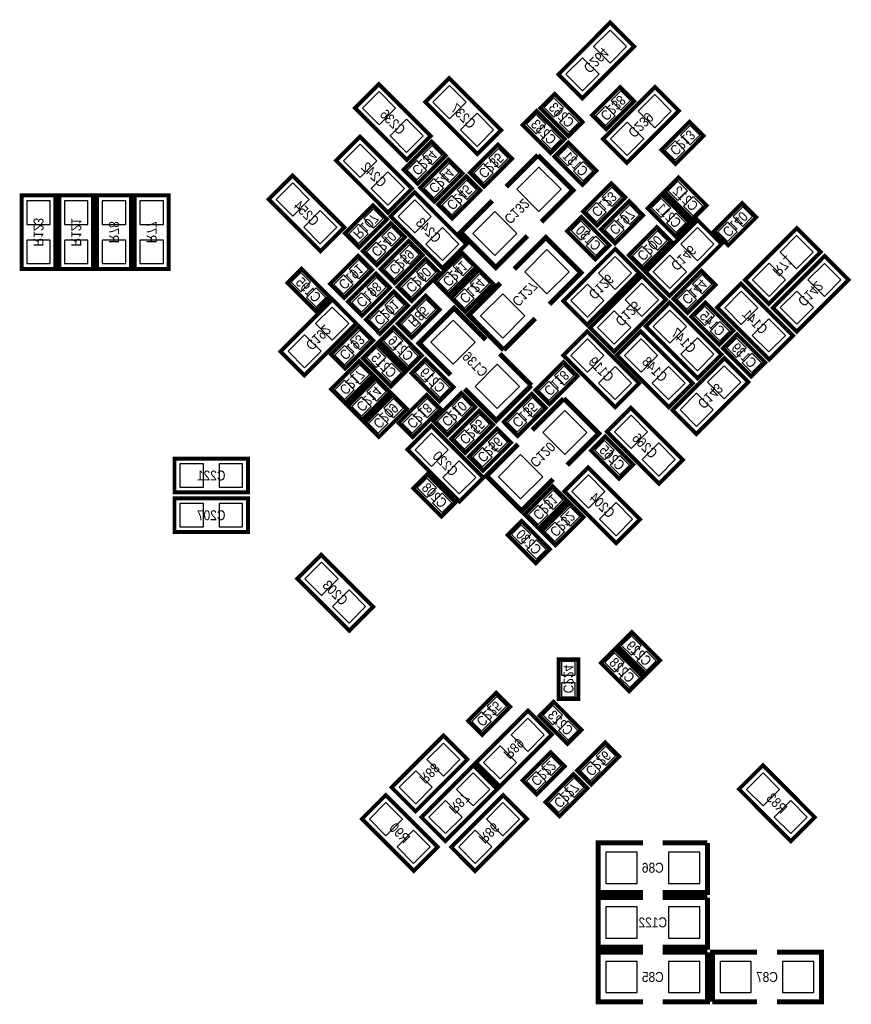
# Model space of a CAD drawing. Extents: x 0 to 150, y -8 to 98.
# Tile 8 of 13: x 79 to 100, y 20 to 45. Entities that reach past the tile are written whole.
import ezdxf
from ezdxf.enums import TextEntityAlignment as Align

# ---------------------------------------------------------------- set-up
doc = ezdxf.new("R2010")
doc.units = 0
for name, color, linetype in [('PG_SILKSCREEN_BOTTOM', 150, 'CONTINUOUS'), ('PIN_BOTTOM', 253, 'CONTINUOUS'), ('RD_SILKSCREEN_BOTTOM', 80, 'CONTINUOUS')]:
    doc.layers.add(name, color=color, linetype=linetype)

msp = doc.modelspace()

# ---------------------------------------------------------------- linework, layer by layer
at = {"layer": 'PG_SILKSCREEN_BOTTOM'}
for points, const_width in [([(93.189044, 42.794428), (94.517972, 44.123356), (93.907356, 44.733972), (92.578428, 43.405044), (93.189044, 42.794428)], 0.1016), ([(91.114372, 41.982644), (89.785444, 43.311572), (89.174828, 42.700956), (90.503756, 41.372028), (91.114372, 41.982644)], 0.1016), ([(89.310972, 41.830244), (87.982044, 43.159172), (87.371428, 42.548556), (88.700356, 41.219628), (89.310972, 41.830244)], 0.1016), ([(93.441266, 42.365422), (94.159578, 43.083734), (94.518734, 42.724578), (93.800422, 42.006266), (93.441266, 42.365422)], 0.1016), ([(94.332044, 41.143428), (95.660972, 42.472356), (95.050356, 43.082972), (93.721428, 41.754044), (94.332044, 41.143428)], 0.1016), ([(92.838778, 41.828466), (92.120466, 42.546778), (92.479622, 42.905934), (93.197934, 42.187622), (92.838778, 41.828466)], 0.1016), ([(92.381578, 41.396666), (91.663266, 42.114978), (92.022422, 42.474134), (92.740734, 41.755822), (92.381578, 41.396666)], 0.1016), ([(95.219266, 41.476422), (95.937578, 42.194734), (96.296734, 41.835578), (95.578422, 41.117266), (95.219266, 41.476422)], 0.1016), ([(88.828372, 40.484044), (87.499444, 41.812972), (86.888828, 41.202356), (88.217756, 39.873428), (88.828372, 40.484044)], 0.1016), ([(89.692988, 41.327578), (88.974676, 40.609266), (88.61552, 40.968422), (89.333832, 41.686734), (89.692988, 41.327578)], 0.1016), ([(90.316812, 40.892222), (91.035124, 41.610534), (91.39428, 41.251378), (90.675968, 40.533066), (90.316812, 40.892222)], 0.1016), ([(92.835222, 41.661334), (93.553534, 40.943022), (93.194378, 40.583866), (92.476066, 41.302178), (92.835222, 41.661334)], 0.1016), ([(92.054934, 41.340278), (91.246706, 40.53205)], 0.127), ([(92.14485, 39.633906), (92.953078, 40.442134), (92.054934, 41.340278)], 0.127), ([(89.046812, 40.511222), (89.765124, 41.229534), (90.12428, 40.870378), (89.405968, 40.152066), (89.046812, 40.511222)], 0.1016), ([(87.101172, 39.493444), (85.772244, 40.822372), (85.161628, 40.211756), (86.490556, 38.882828), (87.101172, 39.493444)], 0.1016), ([(89.504012, 40.079422), (90.222324, 40.797734), (90.58148, 40.438578), (89.863168, 39.720266), (89.504012, 40.079422)], 0.1016), ([(95.654622, 40.772588), (96.372934, 40.054276), (96.013778, 39.69512), (95.295466, 40.413432), (95.654622, 40.772588)], 0.1016), ([(93.212666, 39.901622), (93.930978, 40.619934), (94.290134, 40.260778), (93.571822, 39.542466), (93.212666, 39.901622)], 0.1016), ([(78.8416, 40.3098), (78.8416, 38.4302), (79.7052, 38.4302), (79.7052, 40.3098), (78.8416, 40.3098)], 0.1016), ([(80.6704, 38.4302), (80.6704, 40.3098), (79.8068, 40.3098), (79.8068, 38.4302), (80.6704, 38.4302)], 0.1016), ([(80.772, 40.3098), (80.772, 38.4302), (81.6356, 38.4302), (81.6356, 40.3098), (80.772, 40.3098)], 0.1016), ([(81.7372, 40.3098), (81.7372, 38.4302), (82.6008, 38.4302), (82.6008, 40.3098), (81.7372, 40.3098)], 0.1016), ([(88.285828, 39.779956), (89.614756, 38.451028), (90.225372, 39.061644), (88.896444, 40.390572), (88.285828, 39.779956)], 0.1016), ([(95.222822, 40.340534), (95.941134, 39.622222), (95.581978, 39.263066), (94.863666, 39.981378), (95.222822, 40.340534)], 0.1016), ([(87.116666, 39.342822), (87.834978, 40.061134), (88.194134, 39.701978), (87.475822, 38.983666), (87.116666, 39.342822)], 0.1016), ([(90.88755, 40.172894), (90.079322, 39.364666), (90.977466, 38.466522), (91.785694, 39.27475)], 0.127), ([(94.747334, 39.803578), (94.029022, 39.085266), (93.669866, 39.444422), (94.388178, 40.162734), (94.747334, 39.803578)], 0.1016), ([(96.565212, 39.393622), (97.283524, 40.111934), (97.64268, 39.752778), (96.924368, 39.034466), (96.565212, 39.393622)], 0.1016), ([(93.165422, 39.756334), (93.883734, 39.038022), (93.524578, 38.678866), (92.806266, 39.397178), (93.165422, 39.756334)], 0.1016), ([(88.651588, 39.244778), (87.933276, 38.526466), (87.57412, 38.885622), (88.292432, 39.603934), (88.651588, 39.244778)], 0.1016), ([(95.458534, 39.143178), (94.740222, 38.424866), (94.381066, 38.784022), (95.099378, 39.502334), (95.458534, 39.143178)], 0.1016), ([(96.142556, 39.679372), (94.813628, 38.350444), (95.424244, 37.739828), (96.753172, 39.068756), (96.142556, 39.679372)], 0.1016), ([(92.34805, 37.525706), (93.156278, 38.333934), (92.258134, 39.232078), (91.449906, 38.42385)], 0.127), ([(98.682556, 39.476172), (97.353628, 38.147244), (97.964244, 37.536628), (99.293172, 38.865556), (98.682556, 39.476172)], 0.1016), ([(88.030812, 38.428422), (88.749124, 39.146734), (89.10828, 38.787578), (88.389968, 38.069266), (88.030812, 38.428422)], 0.1016), ([(87.813134, 38.406578), (87.094822, 37.688266), (86.735666, 38.047422), (87.453978, 38.765734), (87.813134, 38.406578)], 0.1016), ([(89.402412, 38.123622), (90.120724, 38.841934), (90.47988, 38.482778), (89.761568, 37.764466), (89.402412, 38.123622)], 0.1016), ([(94.034356, 38.942772), (92.705428, 37.613844), (93.316044, 37.003228), (94.644972, 38.332156), (94.034356, 38.942772)], 0.1016), ([(98.675444, 36.825428), (100.004372, 38.154356), (99.393756, 38.764972), (98.064828, 37.436044), (98.675444, 36.825428)], 0.1016), ([(89.540588, 38.330378), (88.822276, 37.612066), (88.46312, 37.971222), (89.181432, 38.689534), (89.540588, 38.330378)], 0.1016), ([(86.361778, 37.358066), (85.643466, 38.076378), (86.002622, 38.435534), (86.720934, 37.717222), (86.361778, 37.358066)], 0.1016), ([(88.270334, 37.949378), (87.552022, 37.231066), (87.192866, 37.590222), (87.911178, 38.308534), (88.270334, 37.949378)], 0.1016), ([(90.911934, 38.050978), (90.193622, 37.332666), (89.834466, 37.691822), (90.552778, 38.410134), (90.911934, 38.050978)], 0.1016), ([(94.720156, 38.256972), (93.391228, 36.928044), (94.001844, 36.317428), (95.330772, 37.646356), (94.720156, 38.256972)], 0.1016), ([(96.601788, 38.025578), (95.883476, 37.307266), (95.52432, 37.666422), (96.242632, 38.384734), (96.601788, 38.025578)], 0.1016), ([(91.09075, 38.064694), (90.282522, 37.256466), (91.180666, 36.358322)], 0.127), ([(96.642428, 37.443156), (97.971356, 36.114228), (98.581972, 36.724844), (97.253044, 38.053772), (96.642428, 37.443156)], 0.1016), ([(88.727534, 37.492178), (88.009222, 36.773866), (87.650066, 37.133022), (88.368378, 37.851334), (88.727534, 37.492178)], 0.1016), ([(88.462866, 37.031422), (89.181178, 37.749734), (89.540334, 37.390578), (88.822022, 36.672266), (88.462866, 37.031422)], 0.1016), ([(86.795356, 37.647372), (85.466428, 36.318444), (86.077044, 35.707828), (87.405972, 37.036756), (86.795356, 37.647372)], 0.1016), ([(96.753172, 36.242244), (95.424244, 37.571172), (94.813628, 36.960556), (96.142556, 35.631628), (96.753172, 36.242244)], 0.1016), ([(96.699578, 36.494212), (95.981266, 37.212524), (96.340422, 37.57168), (97.058734, 36.853368), (96.699578, 36.494212)], 0.1016), ([(90.718894, 36.62045), (89.910666, 37.428678), (89.012522, 36.530534), (89.82075, 35.722306)], 0.127), ([(87.838534, 36.603178), (87.120222, 35.884866), (86.761066, 36.244022), (87.479378, 36.962334), (87.838534, 36.603178)], 0.1016), ([(91.180666, 36.358322), (91.988894, 37.16655)], 0.127), ([(88.364822, 36.936934), (89.083134, 36.218622), (88.723978, 35.859466), (88.005666, 36.577778), (88.364822, 36.936934)], 0.1016), ([(94.644972, 35.505644), (93.316044, 36.834572), (92.705428, 36.223956), (94.034356, 34.895028), (94.644972, 35.505644)], 0.1016), ([(96.016572, 35.505644), (94.687644, 36.834572), (94.077028, 36.223956), (95.405956, 34.895028), (96.016572, 35.505644)], 0.1016), ([(97.153222, 36.759388), (97.871534, 36.041076), (97.512378, 35.68192), (96.794066, 36.400232), (97.153222, 36.759388)], 0.1016), ([(87.933022, 36.505388), (88.651334, 35.787076), (88.292178, 35.42792), (87.573866, 36.146232), (87.933022, 36.505388)], 0.1016), ([(91.886278, 35.453066), (91.07805, 36.261294)], 0.127), ([(87.838534, 35.714178), (87.120222, 34.995866), (86.761066, 35.355022), (87.479378, 36.073334), (87.838534, 35.714178)], 0.1016), ([(89.177622, 36.124388), (89.895934, 35.406076), (89.536778, 35.04692), (88.818466, 35.765232), (89.177622, 36.124388)], 0.1016), ([(91.993466, 35.329622), (92.711778, 36.047934), (93.070934, 35.688778), (92.352622, 34.970466), (91.993466, 35.329622)], 0.1016), ([(96.110044, 34.209228), (97.438972, 35.538156), (96.828356, 36.148772), (95.499428, 34.819844), (96.110044, 34.209228)], 0.1016), ([(88.270334, 35.282378), (87.552022, 34.564066), (87.192866, 34.923222), (87.911178, 35.641534), (88.270334, 35.282378)], 0.1016), ([(90.179906, 35.36315), (90.988134, 34.554922), (91.886278, 35.453066)], 0.127), ([(88.702134, 34.850578), (87.983822, 34.132266), (87.624666, 34.491422), (88.342978, 35.209734), (88.702134, 34.850578)], 0.1016), ([(88.488012, 34.491422), (89.206324, 35.209734), (89.56548, 34.850578), (88.847168, 34.132266), (88.488012, 34.491422)], 0.1016), ([(89.377266, 34.542222), (90.095578, 35.260534), (90.454734, 34.901378), (89.736422, 34.183066), (89.377266, 34.542222)], 0.1016), ([(92.258134, 34.875978), (91.539822, 34.157666), (91.180666, 34.516822), (91.898978, 35.235134), (92.258134, 34.875978)], 0.1016), ([(92.715334, 35.117278), (91.907106, 34.30905)], 0.127), ([(92.80525, 33.410906), (93.613478, 34.219134), (92.715334, 35.117278)], 0.127), ([(89.834212, 34.085022), (90.552524, 34.803334), (90.91168, 34.444178), (90.193368, 33.725866), (89.834212, 34.085022)], 0.1016), ([(93.823028, 34.268156), (95.151956, 32.939228), (95.762572, 33.549844), (94.433644, 34.878772), (93.823028, 34.268156)], 0.1016), ([(88.717628, 33.810956), (90.046556, 32.482028), (90.657172, 33.092644), (89.328244, 34.421572), (88.717628, 33.810956)], 0.1016), ([(91.369388, 33.986978), (90.651076, 33.268666), (90.29192, 33.627822), (91.010232, 34.346134), (91.369388, 33.986978)], 0.1016), ([(91.54795, 33.949894), (90.739722, 33.141666), (91.637866, 32.243522), (92.446094, 33.05175)], 0.127), ([(94.134178, 33.065466), (93.415866, 33.783778), (93.775022, 34.142934), (94.493334, 33.424622), (94.134178, 33.065466)], 0.1016), ([(84.6328, 33.5788), (82.7532, 33.5788), (82.7532, 32.7152), (84.6328, 32.7152), (84.6328, 33.5788)], 0.1016), ([(92.730828, 32.744156), (94.059756, 31.415228), (94.670372, 32.025844), (93.341444, 33.354772), (92.730828, 32.744156)], 0.1016), ([(89.228422, 33.177734), (89.946734, 32.459422), (89.587578, 32.100266), (88.869266, 32.818578), (89.228422, 33.177734)], 0.1016), ([(92.791534, 32.513778), (92.073222, 31.795466), (91.714066, 32.154622), (92.432378, 32.872934), (92.791534, 32.513778)], 0.1016), ([(84.6328, 32.5628), (82.7532, 32.5628), (82.7532, 31.6992), (84.6328, 31.6992), (84.6328, 32.5628)], 0.1016), ([(93.223334, 32.081978), (92.505022, 31.363666), (92.145866, 31.722822), (92.864178, 32.441134), (93.223334, 32.081978)], 0.1016), ([(91.641422, 31.983934), (92.359734, 31.265622), (92.000578, 30.906466), (91.282266, 31.624778), (91.641422, 31.983934)], 0.1016), ([(87.837772, 29.790644), (86.508844, 31.119572), (85.898228, 30.508956), (87.227156, 29.180028), (87.837772, 29.790644)], 0.1016), ([(94.460822, 29.139388), (95.179134, 28.421076), (94.819978, 28.06192), (94.101666, 28.780232), (94.460822, 29.139388)], 0.1016), ([(94.029022, 28.707588), (94.747334, 27.989276), (94.388178, 27.63012), (93.669866, 28.348432), (94.029022, 28.707588)], 0.1016), ([(93.091254, 28.448), (93.091254, 27.432254), (92.583254, 27.432254), (92.583254, 28.448), (93.091254, 28.448)], 0.1016), ([(91.343988, 27.230578), (90.625676, 26.512266), (90.26652, 26.871422), (90.984832, 27.589734), (91.343988, 27.230578)], 0.1016), ([(91.080844, 25.192228), (92.409772, 26.521156), (91.799156, 27.131772), (90.470228, 25.802844), (91.080844, 25.192228)], 0.1016), ([(92.454222, 27.361388), (93.172534, 26.643076), (92.813378, 26.28392), (92.095066, 27.002232), (92.454222, 27.361388)], 0.1016), ([(88.921844, 24.557228), (90.250772, 25.886156), (89.640156, 26.496772), (88.311228, 25.167844), (88.921844, 24.557228)], 0.1016), ([(94.137988, 25.960324), (93.419676, 25.242266), (93.06052, 25.601422), (93.778832, 26.319734), (94.137988, 25.960324)], 0.1016), ([(92.740988, 25.706578), (92.022676, 24.988266), (91.66352, 25.347422), (92.381832, 26.065734), (92.740988, 25.706578)], 0.1016), ([(89.683844, 23.795228), (91.012772, 25.124156), (90.402156, 25.734772), (89.073228, 24.405844), (89.683844, 23.795228)], 0.1016), ([(97.201228, 25.124156), (98.530156, 23.795228), (99.140772, 24.405844), (97.811844, 25.734772), (97.201228, 25.124156)], 0.1016), ([(92.247466, 24.788622), (92.965778, 25.506934), (93.324934, 25.147778), (92.606622, 24.429466), (92.247466, 24.788622)], 0.1016), ([(87.549228, 24.362156), (88.878156, 23.033228), (89.488772, 23.643844), (88.159844, 24.972772), (87.549228, 24.362156)], 0.1016), ([(90.445844, 23.033228), (91.774772, 24.362156), (91.164156, 24.972772), (89.835228, 23.643844), (90.445844, 23.033228)], 0.1016), ([(94.742, 23.749), (93.599, 23.749), (93.599, 22.479), (94.742, 22.479)], 0.127), ([(95.25, 22.479), (96.393, 22.479), (96.393, 23.749)], 0.127), ([(96.393, 23.749), (95.25, 23.749)], 0.127), ([(94.742, 22.352), (93.599, 22.352), (93.599, 21.082), (94.742, 21.082)], 0.127), ([(95.25, 21.082), (96.393, 21.082), (96.393, 22.352)], 0.127), ([(96.393, 22.352), (95.25, 22.352)], 0.127), ([(94.742, 20.955), (93.599, 20.955), (93.599, 19.685), (94.742, 19.685)], 0.127), ([(95.25, 19.685), (96.393, 19.685), (96.393, 20.955)], 0.127), ([(96.393, 20.955), (95.25, 20.955)], 0.127), ([(97.663, 20.955), (96.52, 20.955), (96.52, 19.685)], 0.127), ([(98.171, 19.685), (99.314, 19.685), (99.314, 20.955), (98.171, 20.955)], 0.127), ([(96.52, 19.685), (97.663, 19.685)], 0.127)]:
    msp.add_lwpolyline(points, dxfattribs=dict(at, const_width=const_width))
at = {"layer": 'PIN_BOTTOM'}
for points in [[(93.4779, 44.117768), (93.901768, 43.6939), (94.325636, 44.117768), (93.901768, 44.541636)], [(92.770764, 43.410632), (93.194632, 42.986764), (93.6185, 43.410632), (93.194632, 43.8345)], [(89.791032, 42.2715), (90.2149, 42.695368), (89.791032, 43.119236), (89.367164, 42.695368)], [(87.987632, 42.1191), (88.4115, 42.542968), (87.987632, 42.966836), (87.563764, 42.542968)], [(93.927068, 42.739564), (94.174564, 42.492068), (94.42206, 42.739564), (94.174564, 42.98706)], [(94.6209, 42.466768), (95.044768, 42.0429), (95.468636, 42.466768), (95.044768, 42.890636)], [(92.464636, 42.314268), (92.712132, 42.561764), (92.464636, 42.80926), (92.21714, 42.561764)], [(93.53794, 42.350436), (93.785436, 42.10294), (94.032932, 42.350436), (93.785436, 42.597932)], [(90.498168, 41.564364), (90.922036, 41.988232), (90.498168, 42.4121), (90.0743, 41.988232)], [(92.007436, 41.882468), (92.254932, 42.129964), (92.007436, 42.37746), (91.75994, 42.129964)], [(92.853764, 41.92514), (93.10126, 42.172636), (92.853764, 42.420132), (92.606268, 42.172636)], [(88.694768, 41.411964), (89.118636, 41.835832), (88.694768, 42.2597), (88.2709, 41.835832)], [(93.913764, 41.759632), (94.337632, 41.335764), (94.7615, 41.759632), (94.337632, 42.1835)], [(95.705068, 41.850564), (95.952564, 41.603068), (96.20006, 41.850564), (95.952564, 42.09806)], [(92.396564, 41.49334), (92.64406, 41.740836), (92.396564, 41.988332), (92.149068, 41.740836)], [(87.505032, 40.7729), (87.9289, 41.196768), (87.505032, 41.620636), (87.081164, 41.196768)], [(89.596314, 41.342564), (89.348818, 41.59006), (89.101322, 41.342564), (89.348818, 41.095068)], [(92.820236, 41.56466), (92.57274, 41.317164), (92.820236, 41.069668), (93.067732, 41.317164)], [(95.31594, 41.461436), (95.563436, 41.21394), (95.810932, 41.461436), (95.563436, 41.708932)], [(90.802614, 41.266364), (91.05011, 41.018868), (91.297606, 41.266364), (91.05011, 41.51386)], [(89.207186, 40.953436), (88.95969, 41.200932), (88.712194, 40.953436), (88.95969, 40.70594)], [(89.532614, 40.885364), (89.78011, 40.637868), (90.027606, 40.885364), (89.78011, 41.13286)], [(90.413486, 40.877236), (90.660982, 40.62974), (90.908478, 40.877236), (90.660982, 41.124732)], [(93.209364, 41.175532), (92.961868, 40.928036), (93.209364, 40.68054), (93.45686, 40.928036)], [(88.212168, 40.065764), (88.636036, 40.489632), (88.212168, 40.9135), (87.7883, 40.489632)], [(92.647614, 40.469058), (92.081858, 41.034814), (91.516102, 40.469058), (92.081858, 39.903302)], [(85.777832, 39.7823), (86.2017, 40.206168), (85.777832, 40.630036), (85.353964, 40.206168)], [(89.143486, 40.496236), (89.390982, 40.24874), (89.638478, 40.496236), (89.390982, 40.743732)], [(89.989814, 40.453564), (90.23731, 40.206068), (90.484806, 40.453564), (90.23731, 40.70106)], [(95.639636, 40.675914), (95.39214, 40.428418), (95.639636, 40.180922), (95.887132, 40.428418)], [(89.600686, 40.064436), (89.848182, 39.81694), (90.095678, 40.064436), (89.848182, 40.311932)], [(93.698468, 40.275764), (93.945964, 40.028268), (94.19346, 40.275764), (93.945964, 40.52326)], [(79.57312, 40.169592), (78.97368, 40.169592), (78.97368, 39.570152), (79.57312, 39.570152)], [(79.93888, 39.570152), (80.53832, 39.570152), (80.53832, 40.169592), (79.93888, 40.169592)], [(81.50352, 40.169592), (80.90408, 40.169592), (80.90408, 39.570152), (81.50352, 39.570152)], [(82.46872, 40.169592), (81.86928, 40.169592), (81.86928, 39.570152), (82.46872, 39.570152)], [(88.902032, 40.198236), (88.478164, 39.774368), (88.902032, 39.3505), (89.3259, 39.774368)], [(93.30934, 39.886636), (93.556836, 39.63914), (93.804332, 39.886636), (93.556836, 40.134132)], [(94.65066, 39.818564), (94.403164, 40.06606), (94.155668, 39.818564), (94.403164, 39.571068)], [(95.207836, 40.24386), (94.96034, 39.996364), (95.207836, 39.748868), (95.455332, 39.996364)], [(96.028764, 40.286786), (95.781268, 40.03929), (96.028764, 39.791794), (96.27626, 40.03929)], [(86.484968, 39.075164), (86.908836, 39.499032), (86.484968, 39.9229), (86.0611, 39.499032)], [(87.602468, 39.716964), (87.849964, 39.469468), (88.09746, 39.716964), (87.849964, 39.96446)], [(91.516298, 39.337742), (90.950542, 39.903498), (90.384786, 39.337742), (90.950542, 38.771986)], [(95.596964, 39.854732), (95.349468, 39.607236), (95.596964, 39.35974), (95.84446, 39.607236)], [(97.051014, 39.767764), (97.29851, 39.520268), (97.546006, 39.767764), (97.29851, 40.01526)], [(87.21334, 39.327836), (87.460836, 39.08034), (87.708332, 39.327836), (87.460836, 39.575332)], [(93.150436, 39.65966), (92.90294, 39.412164), (93.150436, 39.164668), (93.397932, 39.412164)], [(94.261532, 39.429436), (94.014036, 39.676932), (93.76654, 39.429436), (94.014036, 39.18194)], [(96.661886, 39.378636), (96.909382, 39.13114), (97.156878, 39.378636), (96.909382, 39.626132)], [(88.554914, 39.259764), (88.307418, 39.50726), (88.059922, 39.259764), (88.307418, 39.012268)], [(89.609168, 39.4911), (89.1853, 39.067232), (89.609168, 38.643364), (90.033036, 39.067232)], [(95.36186, 39.158164), (95.114364, 39.40566), (94.866868, 39.158164), (95.114364, 38.910668)], [(96.560836, 39.063168), (96.136968, 39.487036), (95.7131, 39.063168), (96.136968, 38.6393)], [(79.57312, 39.169848), (78.97368, 39.169848), (78.97368, 38.570408), (79.57312, 38.570408)], [(79.93888, 38.570408), (80.53832, 38.570408), (80.53832, 39.169848), (79.93888, 39.169848)], [(81.50352, 39.169848), (80.90408, 39.169848), (80.90408, 38.570408), (81.50352, 38.570408)], [(82.46872, 39.169848), (81.86928, 39.169848), (81.86928, 38.570408), (82.46872, 38.570408)], [(88.165786, 38.870636), (87.91829, 39.118132), (87.670794, 38.870636), (87.91829, 38.62314)], [(88.516614, 38.802564), (88.76411, 38.555068), (89.011606, 38.802564), (88.76411, 39.05006)], [(93.539564, 39.270532), (93.292068, 39.023036), (93.539564, 38.77554), (93.78706, 39.023036)], [(99.100836, 38.859968), (98.676968, 39.283836), (98.2531, 38.859968), (98.676968, 38.4361)], [(91.719302, 38.360858), (92.285058, 37.795102), (92.850814, 38.360858), (92.285058, 38.926614)], [(94.972732, 38.769036), (94.725236, 39.016532), (94.47774, 38.769036), (94.725236, 38.52154)], [(87.71646, 38.421564), (87.468964, 38.66906), (87.221468, 38.421564), (87.468964, 38.174068)], [(88.127486, 38.413436), (88.374982, 38.16594), (88.622478, 38.413436), (88.374982, 38.660932)], [(89.443914, 38.345364), (89.196418, 38.59286), (88.948922, 38.345364), (89.196418, 38.097868)], [(89.888214, 38.497764), (90.13571, 38.250268), (90.383206, 38.497764), (90.13571, 38.74526)], [(94.452636, 38.326568), (94.028768, 38.750436), (93.6049, 38.326568), (94.028768, 37.9027)], [(95.8537, 38.356032), (95.429832, 38.7799), (95.005964, 38.356032), (95.429832, 37.932164)], [(98.3937, 38.152832), (97.969832, 38.5767), (97.545964, 38.152832), (97.969832, 37.728964)], [(98.9643, 38.148768), (99.388168, 37.7249), (99.812036, 38.148768), (99.388168, 38.572636)], [(85.987636, 37.843868), (86.235132, 38.091364), (85.987636, 38.33886), (85.74014, 38.091364)], [(89.499086, 38.108636), (89.746582, 37.86114), (89.994078, 38.108636), (89.746582, 38.356132)], [(90.81526, 38.065964), (90.567764, 38.31346), (90.320268, 38.065964), (90.567764, 37.818468)], [(96.505114, 38.040564), (96.257618, 38.28806), (96.010122, 38.040564), (96.257618, 37.793068)], [(87.327332, 38.032436), (87.079836, 38.279932), (86.83234, 38.032436), (87.079836, 37.78494)], [(88.17366, 37.964364), (87.926164, 38.21186), (87.678668, 37.964364), (87.926164, 37.716868)], [(89.054786, 37.956236), (88.80729, 38.203732), (88.559794, 37.956236), (88.80729, 37.70874)], [(93.7455, 37.619432), (93.321632, 38.0433), (92.897764, 37.619432), (93.321632, 37.195564)], [(95.138436, 37.640768), (94.714568, 38.064636), (94.2907, 37.640768), (94.714568, 37.2169)], [(86.376764, 37.45474), (86.62426, 37.702236), (86.376764, 37.949732), (86.129268, 37.702236)], [(87.784532, 37.575236), (87.537036, 37.822732), (87.28954, 37.575236), (87.537036, 37.32774)], [(90.426132, 37.676836), (90.178636, 37.924332), (89.93114, 37.676836), (90.178636, 37.42934)], [(90.587986, 37.229542), (91.153742, 36.663786), (91.719498, 37.229542), (91.153742, 37.795298)], [(96.115986, 37.651436), (95.86849, 37.898932), (95.620994, 37.651436), (95.86849, 37.40394)], [(97.258632, 37.861436), (96.834764, 37.437568), (97.258632, 37.0137), (97.6825, 37.437568)], [(98.257164, 37.441632), (98.681032, 37.017764), (99.1049, 37.441632), (98.681032, 37.8655)], [(88.63086, 37.507164), (88.383364, 37.75466), (88.135868, 37.507164), (88.383364, 37.259668)], [(88.948668, 37.405564), (89.196164, 37.158068), (89.44366, 37.405564), (89.196164, 37.65306)], [(87.213636, 37.031168), (86.789768, 37.455036), (86.3659, 37.031168), (86.789768, 36.6073)], [(88.241732, 37.118036), (87.994236, 37.365532), (87.74674, 37.118036), (87.994236, 36.87054)], [(94.4313, 36.933632), (94.007432, 37.3575), (93.583564, 36.933632), (94.007432, 36.509764)], [(95.429832, 36.5311), (95.8537, 36.954968), (95.429832, 37.378836), (95.005964, 36.954968)], [(96.325436, 36.980014), (96.572932, 37.22751), (96.325436, 37.475006), (96.07794, 37.22751)], [(88.55954, 37.016436), (88.807036, 36.76894), (89.054532, 37.016436), (88.807036, 37.263932)], [(89.883742, 35.991702), (90.449498, 36.557458), (89.883742, 37.123214), (89.317986, 36.557458)], [(96.714564, 36.590886), (96.96206, 36.838382), (96.714564, 37.085878), (96.467068, 36.838382)], [(97.965768, 37.1543), (97.5419, 36.730432), (97.965768, 36.306564), (98.389636, 36.730432)], [(87.74186, 36.618164), (87.494364, 36.86566), (87.246868, 36.618164), (87.494364, 36.370668)], [(88.349836, 36.84026), (88.10234, 36.592764), (88.349836, 36.345268), (88.597332, 36.592764)], [(86.5065, 36.324032), (86.082632, 36.7479), (85.658764, 36.324032), (86.082632, 35.900164)], [(93.321632, 35.7945), (93.7455, 36.218368), (93.321632, 36.642236), (92.897764, 36.218368)], [(94.693232, 35.7945), (95.1171, 36.218368), (94.693232, 36.642236), (94.269364, 36.218368)], [(96.136968, 35.823964), (96.560836, 36.247832), (96.136968, 36.6717), (95.7131, 36.247832)], [(97.138236, 36.662714), (96.89074, 36.415218), (97.138236, 36.167722), (97.385732, 36.415218)], [(87.352732, 36.229036), (87.105236, 36.476532), (86.85774, 36.229036), (87.105236, 35.98154)], [(87.918036, 36.408714), (87.67054, 36.161218), (87.918036, 35.913722), (88.165532, 36.161218)], [(88.738964, 36.451132), (88.491468, 36.203636), (88.738964, 35.95614), (88.98646, 36.203636)], [(97.527364, 36.273586), (97.279868, 36.02609), (97.527364, 35.778594), (97.77486, 36.02609)], [(88.307164, 36.019586), (88.059668, 35.77209), (88.307164, 35.524594), (88.55466, 35.77209)], [(89.162636, 36.027714), (88.91514, 35.780218), (89.162636, 35.532722), (89.410132, 35.780218)], [(87.74186, 35.729164), (87.494364, 35.97666), (87.246868, 35.729164), (87.494364, 35.481668)], [(91.015058, 34.860386), (91.580814, 35.426142), (91.015058, 35.991898), (90.449302, 35.426142)], [(92.479268, 35.703764), (92.726764, 35.456268), (92.97426, 35.703764), (92.726764, 35.95126)], [(94.028768, 35.087364), (94.452636, 35.511232), (94.028768, 35.9351), (93.6049, 35.511232)], [(95.400368, 35.087364), (95.824236, 35.511232), (95.400368, 35.9351), (94.9765, 35.511232)], [(96.3989, 35.532568), (96.822768, 35.1087), (97.246636, 35.532568), (96.822768, 35.956436)], [(87.352732, 35.340036), (87.105236, 35.587532), (86.85774, 35.340036), (87.105236, 35.09254)], [(88.17366, 35.297364), (87.926164, 35.54486), (87.678668, 35.297364), (87.926164, 35.049868)], [(89.551764, 35.638586), (89.304268, 35.39109), (89.551764, 35.143594), (89.79926, 35.39109)], [(92.09014, 35.314636), (92.337636, 35.06714), (92.585132, 35.314636), (92.337636, 35.562132)], [(87.784532, 34.908236), (87.537036, 35.155732), (87.28954, 34.908236), (87.537036, 34.66074)], [(88.60546, 34.865564), (88.357964, 35.11306), (88.110468, 34.865564), (88.357964, 34.618068)], [(88.973814, 34.865564), (89.22131, 34.618068), (89.468806, 34.865564), (89.22131, 35.11306)], [(89.863068, 34.916364), (90.110564, 34.668868), (90.35806, 34.916364), (90.110564, 35.16386)], [(92.16146, 34.890964), (91.913964, 35.13846), (91.666468, 34.890964), (91.913964, 34.643468)], [(95.691764, 34.825432), (96.115632, 34.401564), (96.5395, 34.825432), (96.115632, 35.2493)], [(89.47394, 34.527236), (89.721436, 34.27974), (89.968932, 34.527236), (89.721436, 34.774732)], [(93.308014, 34.246058), (92.742258, 34.811814), (92.176502, 34.246058), (92.742258, 33.680302)], [(88.216332, 34.476436), (87.968836, 34.723932), (87.72134, 34.476436), (87.968836, 34.22894)], [(88.584686, 34.476436), (88.832182, 34.22894), (89.079678, 34.476436), (88.832182, 34.723932)], [(90.320014, 34.459164), (90.56751, 34.211668), (90.815006, 34.459164), (90.56751, 34.70666)], [(91.772332, 34.501836), (91.524836, 34.749332), (91.27734, 34.501836), (91.524836, 34.25434)], [(94.439232, 34.686436), (94.015364, 34.262568), (94.439232, 33.8387), (94.8631, 34.262568)], [(89.930886, 34.070036), (90.178382, 33.82254), (90.425878, 34.070036), (90.178382, 34.317532)], [(89.333832, 34.229236), (88.909964, 33.805368), (89.333832, 33.3815), (89.7577, 33.805368)], [(91.272714, 34.001964), (91.025218, 34.24946), (90.777722, 34.001964), (91.025218, 33.754468)], [(93.760036, 33.551268), (94.007532, 33.798764), (93.760036, 34.04626), (93.51254, 33.798764)], [(90.883586, 33.612836), (90.63609, 33.860332), (90.388594, 33.612836), (90.63609, 33.36534)], [(95.146368, 33.9793), (94.7225, 33.555432), (95.146368, 33.131564), (95.570236, 33.555432)], [(90.040968, 33.5221), (89.6171, 33.098232), (90.040968, 32.674364), (90.464836, 33.098232)], [(92.176698, 33.114742), (91.610942, 33.680498), (91.045186, 33.114742), (91.610942, 32.548986)], [(94.149164, 33.16214), (94.39666, 33.409636), (94.149164, 33.657132), (93.901668, 33.409636)], [(83.492848, 32.84728), (83.492848, 33.44672), (82.893408, 33.44672), (82.893408, 32.84728)], [(84.492592, 32.84728), (84.492592, 33.44672), (83.893152, 33.44672), (83.893152, 32.84728)], [(89.213436, 33.08106), (88.96594, 32.833564), (89.213436, 32.586068), (89.460932, 32.833564)], [(93.347032, 33.162436), (92.923164, 32.738568), (93.347032, 32.3147), (93.7709, 32.738568)], [(92.69486, 32.528764), (92.447364, 32.77626), (92.199868, 32.528764), (92.447364, 32.281268)], [(89.602564, 32.691932), (89.355068, 32.444436), (89.602564, 32.19694), (89.85006, 32.444436)], [(83.492848, 31.83128), (83.492848, 32.43072), (82.893408, 32.43072), (82.893408, 31.83128)], [(84.492592, 31.83128), (84.492592, 32.43072), (83.893152, 32.43072), (83.893152, 31.83128)], [(92.305732, 32.139636), (92.058236, 32.387132), (91.81074, 32.139636), (92.058236, 31.89214)], [(93.12666, 32.096964), (92.879164, 32.34446), (92.631668, 32.096964), (92.879164, 31.849468)], [(94.054168, 32.4553), (93.6303, 32.031432), (94.054168, 31.607564), (94.478036, 32.031432)], [(91.626436, 31.88726), (91.37894, 31.639764), (91.626436, 31.392268), (91.873932, 31.639764)], [(92.737532, 31.707836), (92.490036, 31.955332), (92.24254, 31.707836), (92.490036, 31.46034)], [(92.015564, 31.498132), (91.768068, 31.250636), (92.015564, 31.00314), (92.26306, 31.250636)], [(86.514432, 30.0795), (86.9383, 30.503368), (86.514432, 30.927236), (86.090564, 30.503368)], [(87.221568, 29.372364), (87.645436, 29.796232), (87.221568, 30.2201), (86.7977, 29.796232)], [(94.445836, 29.042714), (94.19834, 28.795218), (94.445836, 28.547722), (94.693332, 28.795218)], [(94.014036, 28.610914), (93.76654, 28.363418), (94.014036, 28.115922), (94.261532, 28.363418)], [(94.834964, 28.653586), (94.587468, 28.40609), (94.834964, 28.158594), (95.08246, 28.40609)], [(93.01226, 28.390342), (92.662248, 28.390342), (92.662248, 28.04033), (93.01226, 28.04033)], [(94.403164, 28.221786), (94.155668, 27.97429), (94.403164, 27.726794), (94.65066, 27.97429)], [(93.01226, 27.840178), (92.662248, 27.840178), (92.662248, 27.490166), (93.01226, 27.490166)], [(91.247314, 27.245564), (90.999818, 27.49306), (90.752322, 27.245564), (90.999818, 26.998068)], [(92.439236, 27.264714), (92.19174, 27.017218), (92.439236, 26.769722), (92.686732, 27.017218)], [(90.858186, 26.856436), (90.61069, 27.103932), (90.363194, 26.856436), (90.61069, 26.60894)], [(91.3697, 26.515568), (91.793568, 26.0917), (92.217436, 26.515568), (91.793568, 26.939436)], [(92.828364, 26.875586), (92.580868, 26.62809), (92.828364, 26.380594), (93.07586, 26.62809)], [(89.2107, 25.880568), (89.634568, 25.4567), (90.058436, 25.880568), (89.634568, 26.304436)], [(90.662564, 25.808432), (91.086432, 25.384564), (91.5103, 25.808432), (91.086432, 26.2323)], [(94.041314, 25.975564), (93.793818, 26.22306), (93.546322, 25.975564), (93.793818, 25.728068)], [(92.644314, 25.721564), (92.396818, 25.96906), (92.149322, 25.721564), (92.396818, 25.474068)], [(93.652186, 25.586436), (93.40469, 25.833932), (93.157194, 25.586436), (93.40469, 25.33894)], [(88.503564, 25.173432), (88.927432, 24.749564), (89.3513, 25.173432), (88.927432, 25.5973)], [(89.9727, 25.118568), (90.396568, 24.6947), (90.820436, 25.118568), (90.396568, 25.542436)], [(92.255186, 25.332436), (92.00769, 25.579932), (91.760194, 25.332436), (92.00769, 25.08494)], [(97.817432, 25.542436), (97.393564, 25.118568), (97.817432, 24.6947), (98.2413, 25.118568)], [(92.733268, 25.162764), (92.980764, 24.915268), (93.22826, 25.162764), (92.980764, 25.41026)], [(92.34414, 24.773636), (92.591636, 24.52614), (92.839132, 24.773636), (92.591636, 25.021132)], [(88.165432, 24.780436), (87.741564, 24.356568), (88.165432, 23.9327), (88.5893, 24.356568)], [(89.265564, 24.411432), (89.689432, 23.987564), (90.1133, 24.411432), (89.689432, 24.8353)], [(90.7347, 24.356568), (91.158568, 23.9327), (91.582436, 24.356568), (91.158568, 24.780436)], [(98.524568, 24.8353), (98.1007, 24.411432), (98.524568, 23.987564), (98.948436, 24.411432)], [(88.872568, 24.0733), (88.4487, 23.649432), (88.872568, 23.225564), (89.296436, 23.649432)], [(90.027564, 23.649432), (90.451432, 23.225564), (90.8753, 23.649432), (90.451432, 24.0733)], [(94.59595, 22.71395), (94.59595, 23.51405), (93.79585, 23.51405), (93.79585, 22.71395)], [(96.19615, 22.71395), (96.19615, 23.51405), (95.39605, 23.51405), (95.39605, 22.71395)], [(94.59595, 21.31695), (94.59595, 22.11705), (93.79585, 22.11705), (93.79585, 21.31695)], [(96.19615, 21.31695), (96.19615, 22.11705), (95.39605, 22.11705), (95.39605, 21.31695)], [(94.59595, 19.91995), (94.59595, 20.72005), (93.79585, 20.72005), (93.79585, 19.91995)], [(96.19615, 19.91995), (96.19615, 20.72005), (95.39605, 20.72005), (95.39605, 19.91995)], [(96.71685, 20.72005), (96.71685, 19.91995), (97.51695, 19.91995), (97.51695, 20.72005)], [(98.31705, 20.72005), (98.31705, 19.91995), (99.11715, 19.91995), (99.11715, 20.72005)]]:
    msp.add_lwpolyline(points, close=True, dxfattribs=at)

# ---------------------------------------------------------------- texts
at = {"layer": 'RD_SILKSCREEN_BOTTOM', "text_generation_flag": 2, "width": 0.9}
for s, rotation, p in [('C264', 225, (93.458538, 43.854116)), ('C238', 225, (93.890338, 42.634916)), ('C237', 315, (90.05443, 42.252138)), ('C263', 315, (92.56903, 42.277538)), ('C236', 315, (88.25103, 42.099738)), ('C239', 225, (94.601538, 42.203116)), ('C233', 315, (92.11183, 41.845738)), ('C213', 225, (95.668338, 41.745916)), ('C234', 225, (89.064338, 41.237916)), ('C235', 225, (90.766138, 41.161716)), ('C131', 315, (92.92463, 41.032938)), ('C242', 315, (87.76843, 40.753538)), ('C244', 225, (89.496138, 40.780716)), ('C245', 225, (89.953338, 40.348916)), ('C123', 225, (93.661738, 40.171116)), ('C212', 315, (95.74403, 40.143938)), ('C254', 315, (86.04123, 39.762938)), ('C132', 225, (91.426538, 39.993316)), ('C211', 315, (95.31223, 39.712138)), ('R107', 225, (87.565738, 39.612316)), ('C197', 225, (94.118938, 39.713916)), ('C140', 225, (97.014538, 39.663116)), ('R123', 270, (79.1464, 39.370254)), ('R121', 270, (80.1116, 39.370254)), ('R78', 270, (81.0768, 39.370254)), ('R77', 270, (82.042, 39.370254)), ('C243', 315, (89.16543, 39.331138)), ('C240', 225, (88.022938, 39.155116)), ('C130', 315, (93.25483, 39.127938)), ('C200', 225, (94.830138, 39.053516)), ('C259', 225, (88.480138, 38.697916)), ('C146', 225, (95.693738, 38.799516)), ('C191', 225, (87.184738, 38.316916)), ('C241', 225, (89.851738, 38.393116)), ('R71', 225, (98.233738, 38.596316)), ('C260', 225, (88.911938, 38.240716)), ('C126', 225, (93.585538, 38.062916)), ('C195', 315, (86.09203, 37.807138)), ('C198', 225, (87.641938, 37.859716)), ('C124', 225, (90.283538, 37.961316)), ('C127', 225, (91.629738, 37.885116)), ('C144', 225, (95.973138, 37.935916)), ('C142', 225, (98.944938, 37.885116)), ('C201', 225, (88.099138, 37.402516)), ('C125', 225, (94.271338, 37.377116)), ('R85', 225, (88.911938, 37.300916)), ('C145', 315, (96.42983, 36.943538)), ('C141', 315, (97.52203, 36.994338)), ('C192', 225, (86.346538, 36.767516)), ('C147', 315, (95.69323, 36.511738)), ('C193', 225, (87.210138, 36.513516)), ('C216', 315, (88.45423, 36.308538)), ('C139', 315, (97.24263, 36.130738)), ('C215', 315, (88.02243, 35.876738)), ('C136', 315, (90.35923, 35.902138)), ('C119', 315, (93.58503, 35.775138)), ('C148', 315, (94.95663, 35.775138)), ('C217', 225, (87.210138, 35.624516)), ('C219', 315, (89.26703, 35.495738)), ('C118', 225, (92.442538, 35.599116)), ('C214', 225, (87.641938, 35.192716)), ('C143', 225, (96.379538, 35.268916)), ('C210', 225, (89.826338, 34.811716)), ('C135', 225, (91.629738, 34.786316)), ('C209', 225, (88.073738, 34.760916)), ('C218', 225, (88.937338, 34.760916)), ('C255', 225, (90.283538, 34.354516)), ('C256', 225, (90.740738, 33.897316)), ('C266', 315, (94.70263, 33.819338)), ('C220', 315, (89.59723, 33.362138)), ('C120', 225, (92.086938, 33.770316)), ('C265', 315, (93.86443, 33.514538)), ('C208', 315, (89.31783, 32.549338)), ('C231', 225, (92.163138, 32.424116)), ('C204', 315, (93.61043, 32.295338)), ('C232', 225, (92.594938, 31.992316)), ('C230', 315, (91.73083, 31.355538)), ('C203', 315, (86.77783, 30.060138)), ('C229', 315, (94.55023, 28.510738)), ('C228', 315, (94.11843, 28.078938)), ('C224', 270, (92.71, 27.940254)), ('C225', 225, (90.715338, 27.140916)), ('C223', 315, (92.54363, 26.732738)), ('R89', 225, (91.350338, 26.251916)), ('C226', 225, (93.509338, 25.870916)), ('R88', 225, (89.191338, 25.616916)), ('C222', 225, (92.112338, 25.616916)), ('C227', 225, (92.696538, 25.058116)), ('R87', 225, (89.953338, 24.854916)), ('R83', 315, (98.08083, 24.675338)), ('R90', 315, (88.42883, 23.913338)), ('R86', 225, (90.715338, 24.092916))]:
    msp.add_text(s, height=0.254, rotation=rotation, dxfattribs=at).set_placement(p, align=Align.CENTER)
for s, p in [('C221', (83.693, 33.02)), ('C207', (83.693, 32.004)), ('C86', (94.996, 22.987)), ('C122', (94.996, 21.59)), ('C85', (94.996, 20.193)), ('C87', (97.917, 20.193))]:
    msp.add_text(s, height=0.254, dxfattribs=at).set_placement(p, align=Align.CENTER)

doc.saveas('drawing.dxf')
